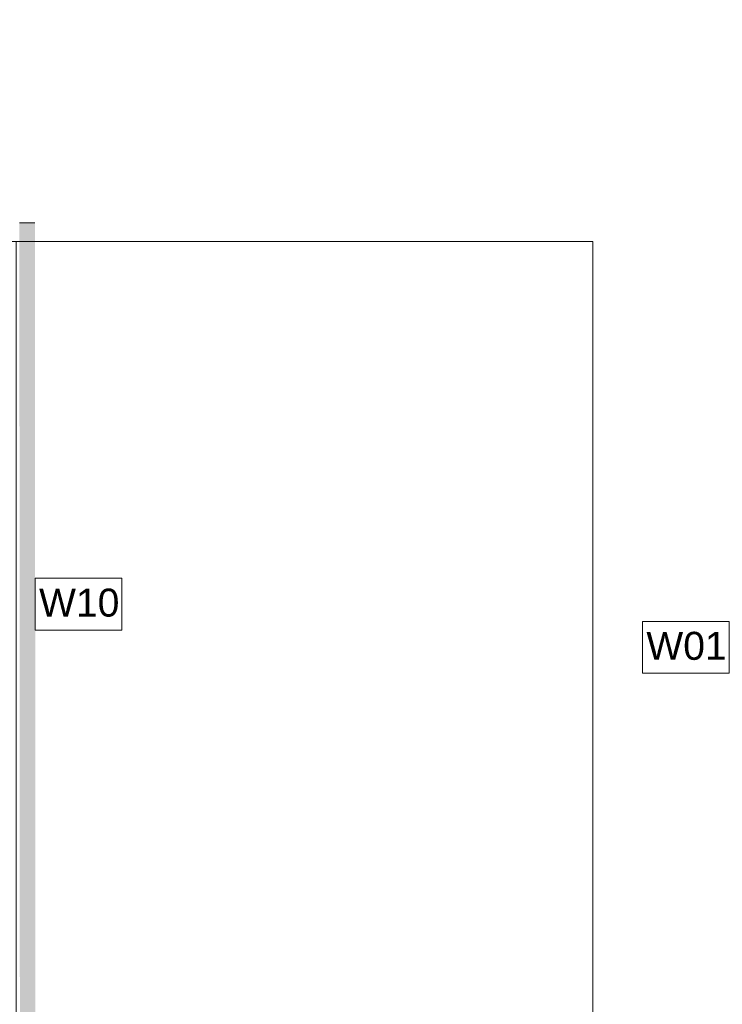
# Model space of a CAD drawing. Header units: millimetres. Extents: x -409 to 257590, y -7786 to 67330.
# Tile 153 of 210: x 68457 to 72977, y 10343 to 16678. Entities that reach past the tile are written whole.
import ezdxf

# ---------------------------------------------------------------- set-up
doc = ezdxf.new("R2010")
doc.units = ezdxf.units.MM
doc.header["$MEASUREMENT"] = 0
for name, color, linetype in [('Info Wandafwerking aanduiding', 7, 'Continuous'), ('Info Wandafwerking aanduiding Doorsnede-arcering', 7, 'Continuous'), ('New_Info Wandafwerking aanduiding', 7, 'Continuous'), ('New_Z Ruimtefuncties Zone omranding', 7, 'Continuous')]:
    doc.layers.add(name, color=color, linetype=linetype)
doc.styles.add('GENERATED_STYLE_1', font='txt')

# ---------------------------------------------------------------- blocks, each defined once
blk = doc.blocks.new('Wall_439_2', base_point=(68459, 8560))
at = {"layer": 'Info Wandafwerking aanduiding Doorsnede-arcering', "linetype": 'Continuous', "lineweight": 0}
for points in [[(68554.9, 15370.1), (68454.9, 15370), (68455, 15270)], [(68455, 15270), (68555, 15270.1), (68554.9, 15370.1)], [(68455, 15270), (68459, 8660), (68559, 8660), (68555, 15270.1)]]:
    blk.add_hatch(color=1, dxfattribs=at).paths.add_polyline_path(points)
at = {"layer": 'Info Wandafwerking aanduiding', "color": 9, "linetype": 'Continuous', "lineweight": 0, "flags": 128}
blk.add_lwpolyline([(68554.9, 15370.1), (68454.9, 15370)], dxfattribs=at)

msp = doc.modelspace()

# ---------------------------------------------------------------- linework, layer by layer
at = {"layer": 'Info Wandafwerking aanduiding', "color": 9, "linetype": 'Continuous', "lineweight": 0, "flags": 128}
msp.add_lwpolyline([(68556.5, 13084), (69113.4, 13084), (69113.4, 12751.2), (68556.5, 12751.2)], close=True, dxfattribs=at)
at = {"layer": 'New_Info Wandafwerking aanduiding', "color": 9, "linetype": 'Continuous', "lineweight": 0, "flags": 128}
msp.add_lwpolyline([(72463.1, 12805.8), (73020, 12805.8), (73020, 12472.9), (72463.1, 12472.9)], close=True, dxfattribs=at)
at = {"layer": 'New_Z Ruimtefuncties Zone omranding', "color": 41, "linetype": 'Continuous', "lineweight": 0, "true_color": 0xffeeaa, "flags": 128}
msp.add_lwpolyline([(59080, 28000.6), (59080, 26140.1), (60080, 26140.1), (60080.1, 15250.9), (60080.1, 15250.2), (72142.9, 15250.2), (72142.9, 8950), (74324.8, 8949.9), (74324.8, 8950), (74302.7, 8950), (74302.7, 10850), (74268, 10850, -0.414214), (73168, 11950), (73168, 14150, -0.414214), (74268, 15250), (74302.7, 15250), (74302.7, 17150), (71460, 17150), (62280, 17150), (62280, 26125), (61760, 26125), (61760, 28000.6)], format="xyb", close=True, dxfattribs=at)
at = {"layer": 'New_Z Ruimtefuncties Zone omranding', "color": 41, "linetype": 'Continuous', "lineweight": 0, "true_color": 0xe1e196, "flags": 128}
msp.add_lwpolyline([(72142.9, 15250), (68435, 15250), (68435, 8515), (73360, 8515), (73360, 8949.9), (72142.9, 8949.9)], close=True, dxfattribs=at)

# ---------------------------------------------------------------- block references
at = {"layer": 'Info Wandafwerking aanduiding', "color": 1, "lineweight": 0}
msp.add_blockref('Wall_439_2', (68459, 8560), dxfattribs=at)

# ---------------------------------------------------------------- texts
at = {"layer": 'Info Wandafwerking aanduiding', "color": 2, "linetype": 'Continuous', "lineweight": 0, "insert": (68581.5, 12834.9), "char_height": 180, "attachment_point": 7, "style": 'GENERATED_STYLE_1'}
msp.add_mtext('\\A1;{\\pql;\\fArial|b0|i0|c0|p38;W10}', dxfattribs=at)
at = {"layer": 'New_Info Wandafwerking aanduiding', "color": 2, "linetype": 'Continuous', "lineweight": 0, "insert": (72488.1, 12739.6), "char_height": 180, "attachment_point": 1, "style": 'GENERATED_STYLE_1'}
msp.add_mtext('\\A1;{\\pql;\\fArial|b0|i0|c0|p38;W01}', dxfattribs=at)

doc.saveas('drawing.dxf')
